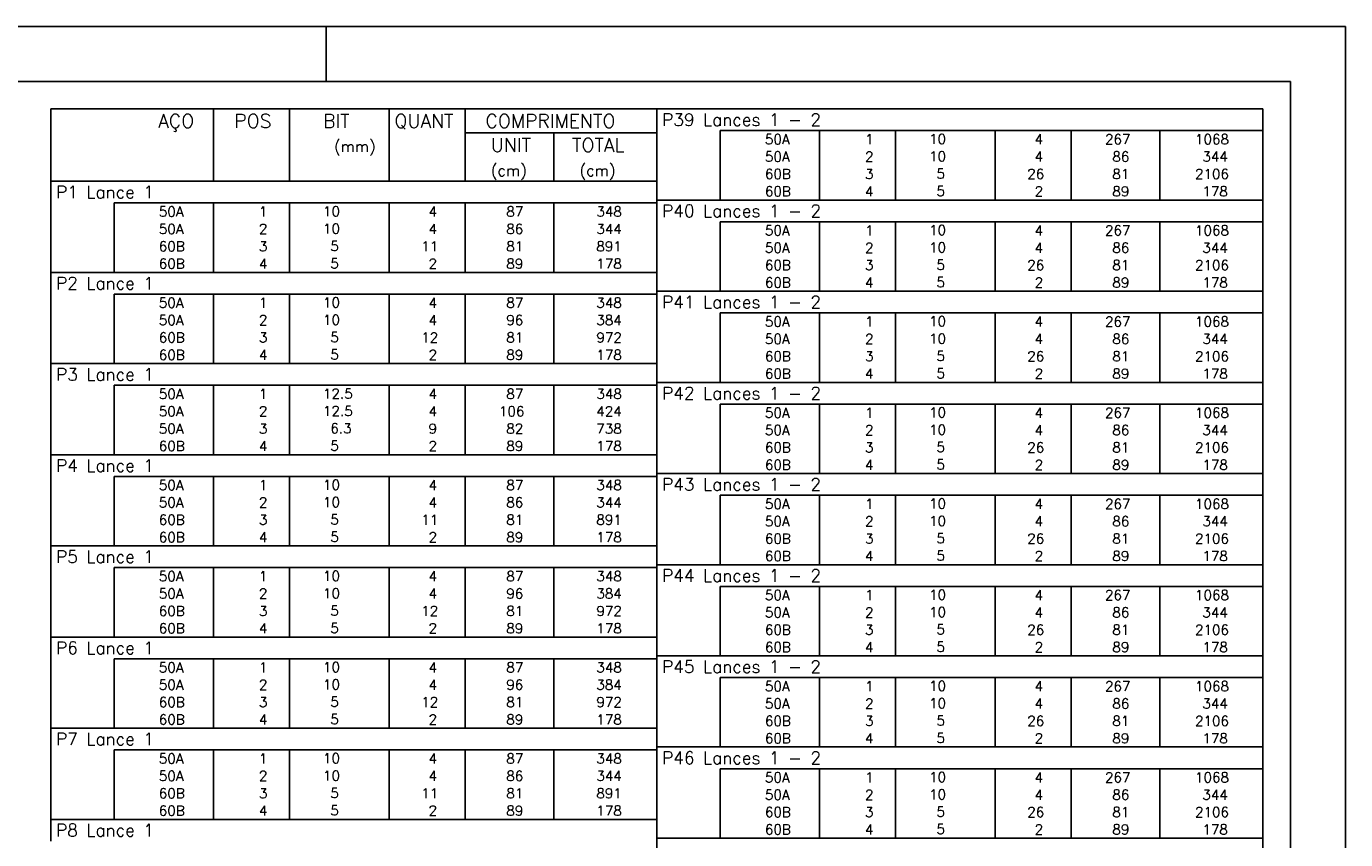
# Model space of a CAD drawing. Extents: x 0 to 119, y 0 to 84.
# Tile 20 of 20: x 95 to 119, y 69 to 84. Entities that reach past the tile are written whole.
import ezdxf

# ---------------------------------------------------------------- set-up
doc = ezdxf.new("R2010")
doc.units = 0
for name, color, linetype in [('1', 1, 'CONTINUOUS'), ('2', 2, 'CONTINUOUS'), ('8', 8, 'CONTINUOUS')]:
    doc.layers.add(name, color=color, linetype=linetype)
doc.styles.get("Standard").update_dxf_attribs({"font": 'ROMANS.SHX'})

msp = doc.modelspace()

# ---------------------------------------------------------------- linework, layer by layer
at = {"layer": '1', "linetype": 'CONTINUOUS'}
for p, q in [((0, 84.099998), (118.900002, 84.099998)), ((100.400002, 83.099998), (100.400002, 84.099998)), ((118.900002, 0), (118.900002, 84.099998))]:
    msp.add_line(p, q, dxfattribs=at)
at = {"layer": '2', "linetype": 'CONTINUOUS'}
for p, q in [((95.4, 82.603761), (95.4, 81.291261)), ((95.4, 82.603761), (106.4, 82.603761)), ((98.35, 81.291261), (98.35, 82.603761)), ((99.73, 81.291261), (99.73, 82.603761)), ((101.54, 81.291261), (101.54, 82.603761)), ((102.92, 81.291261), (102.92, 82.603761)), ((106.4, 82.603761), (106.4, 81.291261)), ((106.4, 82.210011), (106.4, 82.603761)), ((106.4, 82.603761), (117.4, 82.603761)), ((117.4, 82.210011), (117.4, 82.603761)), ((102.92, 82.166261), (106.4, 82.166261)), ((104.53, 81.291261), (104.53, 82.166261)), ((106.4, 81.895011), (106.4, 82.210011)), ((117.4, 82.210011), (107.55, 82.210011)), ((107.55, 82.210011), (107.55, 81.895011)), ((109.35, 82.210011), (109.35, 81.895011)), ((110.73, 82.210011), (110.73, 81.895011)), ((112.54, 82.210011), (112.54, 81.895011)), ((113.92, 82.210011), (113.92, 81.895011)), ((115.53, 82.210011), (115.53, 81.895011)), ((117.4, 81.895011), (117.4, 82.210011)), ((106.4, 81.580011), (106.4, 81.895011)), ((107.55, 81.895011), (107.55, 81.580011)), ((109.35, 81.895011), (109.35, 81.580011)), ((110.73, 81.895011), (110.73, 81.580011)), ((112.54, 81.895011), (112.54, 81.580011)), ((113.92, 81.895011), (113.92, 81.580011)), ((115.53, 81.895011), (115.53, 81.580011)), ((117.4, 81.580011), (117.4, 81.895011)), ((106.4, 81.265012), (106.4, 81.580011)), ((107.55, 81.580011), (107.55, 81.265012)), ((109.35, 81.580011), (109.35, 81.265012)), ((110.73, 81.580011), (110.73, 81.265012)), ((112.54, 81.580011), (112.54, 81.265012)), ((113.92, 81.580011), (113.92, 81.265012)), ((115.53, 81.580011), (115.53, 81.265012)), ((117.4, 81.265012), (117.4, 81.580011)), ((95.4, 81.291261), (106.4, 81.291261)), ((95.4, 80.897511), (95.4, 81.291261)), ((95.4, 81.291261), (106.4, 81.291261)), ((106.4, 80.897511), (106.4, 81.291261)), ((106.4, 80.950012), (106.4, 81.265012)), ((107.55, 81.265012), (107.55, 80.950012)), ((109.35, 81.265012), (109.35, 80.950012)), ((110.73, 81.265012), (110.73, 80.950012)), ((112.54, 81.265012), (112.54, 80.950012)), ((113.92, 81.265012), (113.92, 80.950012)), ((115.53, 81.265012), (115.53, 80.950012)), ((117.4, 80.950012), (117.4, 81.265012)), ((106.4, 80.556262), (106.4, 80.950012)), ((106.4, 80.950012), (117.4, 80.950012)), ((117.4, 80.556262), (117.4, 80.950012)), ((95.4, 80.582511), (95.4, 80.897511)), ((106.4, 80.897511), (96.55, 80.897511)), ((96.55, 80.897511), (96.55, 80.582511)), ((98.35, 80.897511), (98.35, 80.582511)), ((99.73, 80.897511), (99.73, 80.582511)), ((101.54, 80.897511), (101.54, 80.582511)), ((102.92, 80.897511), (102.92, 80.582511)), ((104.53, 80.897511), (104.53, 80.582511)), ((106.4, 80.582511), (106.4, 80.897511)), ((95.4, 80.267511), (95.4, 80.582511)), ((96.55, 80.582511), (96.55, 80.267511)), ((98.35, 80.582511), (98.35, 80.267511)), ((99.73, 80.582511), (99.73, 80.267511)), ((101.54, 80.582511), (101.54, 80.267511)), ((102.92, 80.582511), (102.92, 80.267511)), ((104.53, 80.582511), (104.53, 80.267511)), ((106.4, 80.267511), (106.4, 80.582511)), ((106.4, 80.241262), (106.4, 80.556262)), ((117.4, 80.556262), (107.55, 80.556262)), ((107.55, 80.556262), (107.55, 80.241262)), ((109.35, 80.556262), (109.35, 80.241262)), ((110.73, 80.556262), (110.73, 80.241262)), ((112.54, 80.556262), (112.54, 80.241262)), ((113.92, 80.556262), (113.92, 80.241262)), ((115.53, 80.556262), (115.53, 80.241262)), ((117.4, 80.241262), (117.4, 80.556262)), ((95.4, 79.952512), (95.4, 80.267511)), ((96.55, 80.267511), (96.55, 79.952512)), ((98.35, 80.267511), (98.35, 79.952512)), ((99.73, 80.267511), (99.73, 79.952512)), ((101.54, 80.267511), (101.54, 79.952512)), ((102.92, 80.267511), (102.92, 79.952512)), ((104.53, 80.267511), (104.53, 79.952512)), ((106.4, 79.952512), (106.4, 80.267511)), ((106.4, 79.926262), (106.4, 80.241262)), ((107.55, 80.241262), (107.55, 79.926262)), ((109.35, 80.241262), (109.35, 79.926262)), ((110.73, 80.241262), (110.73, 79.926262)), ((112.54, 80.241262), (112.54, 79.926262)), ((113.92, 80.241262), (113.92, 79.926262)), ((115.53, 80.241262), (115.53, 79.926262)), ((117.4, 79.926262), (117.4, 80.241262)), ((95.4, 79.637512), (95.4, 79.952512)), ((96.55, 79.952512), (96.55, 79.637512)), ((98.35, 79.952512), (98.35, 79.637512)), ((99.73, 79.952512), (99.73, 79.637512)), ((101.54, 79.952512), (101.54, 79.637512)), ((102.92, 79.952512), (102.92, 79.637512)), ((104.53, 79.952512), (104.53, 79.637512)), ((106.4, 79.637512), (106.4, 79.952512)), ((106.4, 79.611262), (106.4, 79.926262)), ((107.55, 79.926262), (107.55, 79.611262)), ((109.35, 79.926262), (109.35, 79.611262)), ((110.73, 79.926262), (110.73, 79.611262)), ((112.54, 79.926262), (112.54, 79.611262)), ((113.92, 79.926262), (113.92, 79.611262)), ((115.53, 79.926262), (115.53, 79.611262)), ((117.4, 79.611262), (117.4, 79.926262)), ((95.4, 79.243762), (95.4, 79.637512)), ((95.4, 79.637512), (106.4, 79.637512)), ((106.4, 79.243762), (106.4, 79.637512)), ((106.4, 79.296262), (106.4, 79.611262)), ((107.55, 79.611262), (107.55, 79.296262)), ((109.35, 79.611262), (109.35, 79.296262)), ((110.73, 79.611262), (110.73, 79.296262)), ((112.54, 79.611262), (112.54, 79.296262)), ((113.92, 79.611262), (113.92, 79.296262)), ((115.53, 79.611262), (115.53, 79.296262)), ((117.4, 79.296262), (117.4, 79.611262)), ((106.4, 78.902512), (106.4, 79.296262)), ((106.4, 79.296262), (117.4, 79.296262)), ((117.4, 78.902512), (117.4, 79.296262)), ((95.4, 78.928762), (95.4, 79.243762)), ((106.4, 79.243762), (96.55, 79.243762)), ((96.55, 79.243762), (96.55, 78.928762)), ((98.35, 79.243762), (98.35, 78.928762)), ((99.73, 79.243762), (99.73, 78.928762)), ((101.54, 79.243762), (101.54, 78.928762)), ((102.92, 79.243762), (102.92, 78.928762)), ((104.53, 79.243762), (104.53, 78.928762)), ((106.4, 78.928762), (106.4, 79.243762)), ((95.4, 78.613762), (95.4, 78.928762)), ((96.55, 78.928762), (96.55, 78.613762)), ((98.35, 78.928762), (98.35, 78.613762)), ((99.73, 78.928762), (99.73, 78.613762)), ((101.54, 78.928762), (101.54, 78.613762)), ((102.92, 78.928762), (102.92, 78.613762)), ((104.53, 78.928762), (104.53, 78.613762)), ((106.4, 78.613762), (106.4, 78.928762)), ((106.4, 78.587512), (106.4, 78.902512)), ((117.4, 78.902512), (107.55, 78.902512)), ((107.55, 78.902512), (107.55, 78.587512)), ((109.35, 78.902512), (109.35, 78.587512)), ((110.73, 78.902512), (110.73, 78.587512)), ((112.54, 78.902512), (112.54, 78.587512)), ((113.92, 78.902512), (113.92, 78.587512)), ((115.53, 78.902512), (115.53, 78.587512)), ((117.4, 78.587512), (117.4, 78.902512)), ((95.4, 78.298762), (95.4, 78.613762)), ((96.55, 78.613762), (96.55, 78.298762)), ((98.35, 78.613762), (98.35, 78.298762)), ((99.73, 78.613762), (99.73, 78.298762)), ((101.54, 78.613762), (101.54, 78.298762)), ((102.92, 78.613762), (102.92, 78.298762)), ((104.53, 78.613762), (104.53, 78.298762)), ((106.4, 78.298762), (106.4, 78.613762)), ((106.4, 78.272512), (106.4, 78.587512)), ((107.55, 78.587512), (107.55, 78.272512)), ((109.35, 78.587512), (109.35, 78.272512)), ((110.73, 78.587512), (110.73, 78.272512)), ((112.54, 78.587512), (112.54, 78.272512)), ((113.92, 78.587512), (113.92, 78.272512)), ((115.53, 78.587512), (115.53, 78.272512)), ((117.4, 78.272512), (117.4, 78.587512)), ((95.4, 77.983762), (95.4, 78.298762)), ((96.55, 78.298762), (96.55, 77.983762)), ((98.35, 78.298762), (98.35, 77.983762)), ((99.73, 78.298762), (99.73, 77.983762)), ((101.54, 78.298762), (101.54, 77.983762)), ((102.92, 78.298762), (102.92, 77.983762)), ((104.53, 78.298762), (104.53, 77.983762)), ((106.4, 77.983762), (106.4, 78.298762)), ((106.4, 77.957512), (106.4, 78.272512)), ((107.55, 78.272512), (107.55, 77.957512)), ((109.35, 78.272512), (109.35, 77.957512)), ((110.73, 78.272512), (110.73, 77.957512)), ((112.54, 78.272512), (112.54, 77.957512)), ((113.92, 78.272512), (113.92, 77.957512)), ((115.53, 78.272512), (115.53, 77.957512)), ((117.4, 77.957512), (117.4, 78.272512)), ((95.4, 77.590012), (95.4, 77.983762)), ((95.4, 77.983762), (106.4, 77.983762)), ((106.4, 77.590012), (106.4, 77.983762)), ((106.4, 77.642512), (106.4, 77.957512)), ((107.55, 77.957512), (107.55, 77.642512)), ((109.35, 77.957512), (109.35, 77.642512)), ((110.73, 77.957512), (110.73, 77.642512)), ((112.54, 77.957512), (112.54, 77.642512)), ((113.92, 77.957512), (113.92, 77.642512)), ((115.53, 77.957512), (115.53, 77.642512)), ((117.4, 77.642512), (117.4, 77.957512)), ((95.4, 77.275012), (95.4, 77.590012)), ((106.4, 77.590012), (96.55, 77.590012)), ((96.55, 77.590012), (96.55, 77.275012)), ((98.35, 77.590012), (98.35, 77.275012)), ((99.73, 77.590012), (99.73, 77.275012)), ((101.54, 77.590012), (101.54, 77.275012)), ((102.92, 77.590012), (102.92, 77.275012)), ((104.53, 77.590012), (104.53, 77.275012)), ((106.4, 77.248762), (106.4, 77.642512)), ((106.4, 77.642512), (117.4, 77.642512)), ((106.4, 77.275012), (106.4, 77.590012)), ((117.4, 77.248762), (117.4, 77.642512)), ((95.4, 76.960012), (95.4, 77.275012)), ((96.55, 77.275012), (96.55, 76.960012)), ((98.35, 77.275012), (98.35, 76.960012)), ((99.73, 77.275012), (99.73, 76.960012)), ((101.54, 77.275012), (101.54, 76.960012)), ((102.92, 77.275012), (102.92, 76.960012)), ((104.53, 77.275012), (104.53, 76.960012)), ((106.4, 76.960012), (106.4, 77.275012)), ((106.4, 76.933763), (106.4, 77.248762)), ((117.4, 77.248762), (107.55, 77.248762)), ((107.55, 77.248762), (107.55, 76.933763)), ((109.35, 77.248762), (109.35, 76.933763)), ((110.73, 77.248762), (110.73, 76.933763)), ((112.54, 77.248762), (112.54, 76.933763)), ((113.92, 77.248762), (113.92, 76.933763)), ((115.53, 77.248762), (115.53, 76.933763)), ((117.4, 76.933763), (117.4, 77.248762)), ((95.4, 76.645012), (95.4, 76.960012)), ((96.55, 76.960012), (96.55, 76.645012)), ((98.35, 76.960012), (98.35, 76.645012)), ((99.73, 76.960012), (99.73, 76.645012)), ((101.54, 76.960012), (101.54, 76.645012)), ((102.92, 76.960012), (102.92, 76.645012)), ((104.53, 76.960012), (104.53, 76.645012)), ((106.4, 76.645012), (106.4, 76.960012)), ((106.4, 76.618763), (106.4, 76.933763)), ((107.55, 76.933763), (107.55, 76.618763)), ((109.35, 76.933763), (109.35, 76.618763)), ((110.73, 76.933763), (110.73, 76.618763)), ((112.54, 76.933763), (112.54, 76.618763)), ((113.92, 76.933763), (113.92, 76.618763)), ((115.53, 76.933763), (115.53, 76.618763)), ((117.4, 76.618763), (117.4, 76.933763)), ((95.4, 76.330012), (95.4, 76.645012)), ((96.55, 76.645012), (96.55, 76.330012)), ((98.35, 76.645012), (98.35, 76.330012)), ((99.73, 76.645012), (99.73, 76.330012)), ((101.54, 76.645012), (101.54, 76.330012)), ((102.92, 76.645012), (102.92, 76.330012)), ((104.53, 76.645012), (104.53, 76.330012)), ((106.4, 76.330012), (106.4, 76.645012)), ((106.4, 76.303763), (106.4, 76.618763)), ((107.55, 76.618763), (107.55, 76.303763)), ((109.35, 76.618763), (109.35, 76.303763)), ((110.73, 76.618763), (110.73, 76.303763)), ((112.54, 76.618763), (112.54, 76.303763)), ((113.92, 76.618763), (113.92, 76.303763)), ((115.53, 76.618763), (115.53, 76.303763)), ((117.4, 76.303763), (117.4, 76.618763)), ((95.4, 75.936262), (95.4, 76.330012)), ((95.4, 76.330012), (106.4, 76.330012)), ((106.4, 75.936262), (106.4, 76.330012)), ((106.4, 75.988763), (106.4, 76.303763)), ((107.55, 76.303763), (107.55, 75.988763)), ((109.35, 76.303763), (109.35, 75.988763)), ((110.73, 76.303763), (110.73, 75.988763)), ((112.54, 76.303763), (112.54, 75.988763)), ((113.92, 76.303763), (113.92, 75.988763)), ((115.53, 76.303763), (115.53, 75.988763)), ((117.4, 75.988763), (117.4, 76.303763)), ((95.4, 75.621263), (95.4, 75.936262)), ((106.4, 75.936262), (96.55, 75.936262)), ((96.55, 75.936262), (96.55, 75.621263)), ((98.35, 75.936262), (98.35, 75.621263)), ((99.73, 75.936262), (99.73, 75.621263)), ((101.54, 75.936262), (101.54, 75.621263)), ((102.92, 75.936262), (102.92, 75.621263)), ((104.53, 75.936262), (104.53, 75.621263)), ((106.4, 75.595013), (106.4, 75.988763)), ((106.4, 75.988763), (117.4, 75.988763)), ((106.4, 75.621263), (106.4, 75.936262)), ((117.4, 75.595013), (117.4, 75.988763)), ((95.4, 75.306263), (95.4, 75.621263)), ((96.55, 75.621263), (96.55, 75.306263)), ((98.35, 75.621263), (98.35, 75.306263)), ((99.73, 75.621263), (99.73, 75.306263)), ((101.54, 75.621263), (101.54, 75.306263)), ((102.92, 75.621263), (102.92, 75.306263)), ((104.53, 75.621263), (104.53, 75.306263)), ((106.4, 75.306263), (106.4, 75.621263)), ((106.4, 75.280013), (106.4, 75.595013)), ((117.4, 75.595013), (107.55, 75.595013)), ((107.55, 75.595013), (107.55, 75.280013)), ((109.35, 75.595013), (109.35, 75.280013)), ((110.73, 75.595013), (110.73, 75.280013)), ((112.54, 75.595013), (112.54, 75.280013)), ((113.92, 75.595013), (113.92, 75.280013)), ((115.53, 75.595013), (115.53, 75.280013)), ((117.4, 75.280013), (117.4, 75.595013)), ((95.4, 74.991263), (95.4, 75.306263)), ((96.55, 75.306263), (96.55, 74.991263)), ((98.35, 75.306263), (98.35, 74.991263)), ((99.73, 75.306263), (99.73, 74.991263)), ((101.54, 75.306263), (101.54, 74.991263)), ((102.92, 75.306263), (102.92, 74.991263)), ((104.53, 75.306263), (104.53, 74.991263)), ((106.4, 74.991263), (106.4, 75.306263)), ((106.4, 74.965013), (106.4, 75.280013)), ((107.55, 75.280013), (107.55, 74.965013)), ((109.35, 75.280013), (109.35, 74.965013)), ((110.73, 75.280013), (110.73, 74.965013)), ((112.54, 75.280013), (112.54, 74.965013)), ((113.92, 75.280013), (113.92, 74.965013)), ((115.53, 75.280013), (115.53, 74.965013)), ((117.4, 74.965013), (117.4, 75.280013)), ((95.4, 74.676263), (95.4, 74.991263)), ((96.55, 74.991263), (96.55, 74.676263)), ((98.35, 74.991263), (98.35, 74.676263)), ((99.73, 74.991263), (99.73, 74.676263)), ((101.54, 74.991263), (101.54, 74.676263)), ((102.92, 74.991263), (102.92, 74.676263)), ((104.53, 74.991263), (104.53, 74.676263)), ((106.4, 74.676263), (106.4, 74.991263)), ((106.4, 74.650013), (106.4, 74.965013)), ((107.55, 74.965013), (107.55, 74.650013)), ((109.35, 74.965013), (109.35, 74.650013)), ((110.73, 74.965013), (110.73, 74.650013)), ((112.54, 74.965013), (112.54, 74.650013)), ((113.92, 74.965013), (113.92, 74.650013)), ((115.53, 74.965013), (115.53, 74.650013)), ((117.4, 74.650013), (117.4, 74.965013)), ((95.4, 74.282513), (95.4, 74.676263)), ((95.4, 74.676263), (106.4, 74.676263)), ((106.4, 74.282513), (106.4, 74.676263)), ((106.4, 74.335013), (106.4, 74.650013)), ((107.55, 74.650013), (107.55, 74.335013)), ((109.35, 74.650013), (109.35, 74.335013)), ((110.73, 74.650013), (110.73, 74.335013)), ((112.54, 74.650013), (112.54, 74.335013)), ((113.92, 74.650013), (113.92, 74.335013)), ((115.53, 74.650013), (115.53, 74.335013)), ((117.4, 74.335013), (117.4, 74.650013)), ((95.4, 73.967513), (95.4, 74.282513)), ((106.4, 74.282513), (96.55, 74.282513)), ((96.55, 74.282513), (96.55, 73.967513)), ((98.35, 74.282513), (98.35, 73.967513)), ((99.73, 74.282513), (99.73, 73.967513)), ((101.54, 74.282513), (101.54, 73.967513)), ((102.92, 74.282513), (102.92, 73.967513)), ((104.53, 74.282513), (104.53, 73.967513)), ((106.4, 73.941263), (106.4, 74.335013)), ((106.4, 74.335013), (117.4, 74.335013)), ((106.4, 73.967513), (106.4, 74.282513)), ((117.4, 73.941263), (117.4, 74.335013)), ((95.4, 73.652513), (95.4, 73.967513)), ((96.55, 73.967513), (96.55, 73.652513)), ((98.35, 73.967513), (98.35, 73.652513)), ((99.73, 73.967513), (99.73, 73.652513)), ((101.54, 73.967513), (101.54, 73.652513)), ((102.92, 73.967513), (102.92, 73.652513)), ((104.53, 73.967513), (104.53, 73.652513)), ((106.4, 73.652513), (106.4, 73.967513)), ((106.4, 73.626263), (106.4, 73.941263)), ((117.4, 73.941263), (107.55, 73.941263)), ((107.55, 73.941263), (107.55, 73.626263)), ((109.35, 73.941263), (109.35, 73.626263)), ((110.73, 73.941263), (110.73, 73.626263)), ((112.54, 73.941263), (112.54, 73.626263)), ((113.92, 73.941263), (113.92, 73.626263)), ((115.53, 73.941263), (115.53, 73.626263)), ((117.4, 73.626263), (117.4, 73.941263)), ((95.4, 73.337513), (95.4, 73.652513)), ((96.55, 73.652513), (96.55, 73.337513)), ((98.35, 73.652513), (98.35, 73.337513)), ((99.73, 73.652513), (99.73, 73.337513)), ((101.54, 73.652513), (101.54, 73.337513)), ((102.92, 73.652513), (102.92, 73.337513)), ((104.53, 73.652513), (104.53, 73.337513)), ((106.4, 73.337513), (106.4, 73.652513)), ((106.4, 73.311263), (106.4, 73.626263)), ((107.55, 73.626263), (107.55, 73.311263)), ((109.35, 73.626263), (109.35, 73.311263)), ((110.73, 73.626263), (110.73, 73.311263)), ((112.54, 73.626263), (112.54, 73.311263)), ((113.92, 73.626263), (113.92, 73.311263)), ((115.53, 73.626263), (115.53, 73.311263)), ((117.4, 73.311263), (117.4, 73.626263)), ((95.4, 73.022513), (95.4, 73.337513)), ((96.55, 73.337513), (96.55, 73.022513)), ((98.35, 73.337513), (98.35, 73.022513)), ((99.73, 73.337513), (99.73, 73.022513)), ((101.54, 73.337513), (101.54, 73.022513)), ((102.92, 73.337513), (102.92, 73.022513)), ((104.53, 73.337513), (104.53, 73.022513)), ((106.4, 73.022513), (106.4, 73.337513)), ((106.4, 72.996263), (106.4, 73.311263)), ((107.55, 73.311263), (107.55, 72.996263)), ((109.35, 73.311263), (109.35, 72.996263)), ((110.73, 73.311263), (110.73, 72.996263)), ((112.54, 73.311263), (112.54, 72.996263)), ((113.92, 73.311263), (113.92, 72.996263)), ((115.53, 73.311263), (115.53, 72.996263)), ((117.4, 72.996263), (117.4, 73.311263)), ((95.4, 72.628763), (95.4, 73.022513)), ((95.4, 73.022513), (106.4, 73.022513)), ((106.4, 72.628763), (106.4, 73.022513)), ((106.4, 72.681264), (106.4, 72.996263)), ((107.55, 72.996263), (107.55, 72.681264)), ((109.35, 72.996263), (109.35, 72.681264)), ((110.73, 72.996263), (110.73, 72.681264)), ((112.54, 72.996263), (112.54, 72.681264)), ((113.92, 72.996263), (113.92, 72.681264)), ((115.53, 72.996263), (115.53, 72.681264)), ((117.4, 72.681264), (117.4, 72.996263)), ((95.4, 72.313763), (95.4, 72.628763)), ((106.4, 72.628763), (96.55, 72.628763)), ((96.55, 72.628763), (96.55, 72.313763)), ((98.35, 72.628763), (98.35, 72.313763)), ((99.73, 72.628763), (99.73, 72.313763)), ((101.54, 72.628763), (101.54, 72.313763)), ((102.92, 72.628763), (102.92, 72.313763)), ((104.53, 72.628763), (104.53, 72.313763)), ((106.4, 72.287514), (106.4, 72.681264)), ((106.4, 72.681264), (117.4, 72.681264)), ((106.4, 72.313763), (106.4, 72.628763)), ((117.4, 72.287514), (117.4, 72.681264)), ((95.4, 71.998763), (95.4, 72.313763)), ((96.55, 72.313763), (96.55, 71.998763)), ((98.35, 72.313763), (98.35, 71.998763)), ((99.73, 72.313763), (99.73, 71.998763)), ((101.54, 72.313763), (101.54, 71.998763)), ((102.92, 72.313763), (102.92, 71.998763)), ((104.53, 72.313763), (104.53, 71.998763)), ((106.4, 71.998763), (106.4, 72.313763)), ((106.4, 71.972514), (106.4, 72.287514)), ((117.4, 72.287514), (107.55, 72.287514)), ((107.55, 72.287514), (107.55, 71.972514)), ((109.35, 72.287514), (109.35, 71.972514)), ((110.73, 72.287514), (110.73, 71.972514)), ((112.54, 72.287514), (112.54, 71.972514)), ((113.92, 72.287514), (113.92, 71.972514)), ((115.53, 72.287514), (115.53, 71.972514)), ((117.4, 71.972514), (117.4, 72.287514)), ((95.4, 71.683763), (95.4, 71.998763)), ((96.55, 71.998763), (96.55, 71.683763)), ((98.35, 71.998763), (98.35, 71.683763)), ((99.73, 71.998763), (99.73, 71.683763)), ((101.54, 71.998763), (101.54, 71.683763)), ((102.92, 71.998763), (102.92, 71.683763)), ((104.53, 71.998763), (104.53, 71.683763)), ((106.4, 71.683763), (106.4, 71.998763)), ((106.4, 71.657514), (106.4, 71.972514)), ((107.55, 71.972514), (107.55, 71.657514)), ((109.35, 71.972514), (109.35, 71.657514)), ((110.73, 71.972514), (110.73, 71.657514)), ((112.54, 71.972514), (112.54, 71.657514)), ((113.92, 71.972514), (113.92, 71.657514)), ((115.53, 71.972514), (115.53, 71.657514)), ((117.4, 71.657514), (117.4, 71.972514)), ((95.4, 71.368764), (95.4, 71.683763)), ((96.55, 71.683763), (96.55, 71.368764)), ((98.35, 71.683763), (98.35, 71.368764)), ((99.73, 71.683763), (99.73, 71.368764)), ((101.54, 71.683763), (101.54, 71.368764)), ((102.92, 71.683763), (102.92, 71.368764)), ((104.53, 71.683763), (104.53, 71.368764)), ((106.4, 71.368764), (106.4, 71.683763)), ((106.4, 71.342514), (106.4, 71.657514)), ((107.55, 71.657514), (107.55, 71.342514)), ((109.35, 71.657514), (109.35, 71.342514)), ((110.73, 71.657514), (110.73, 71.342514)), ((112.54, 71.657514), (112.54, 71.342514)), ((113.92, 71.657514), (113.92, 71.342514)), ((115.53, 71.657514), (115.53, 71.342514)), ((117.4, 71.342514), (117.4, 71.657514)), ((95.4, 70.975014), (95.4, 71.368764)), ((95.4, 71.368764), (106.4, 71.368764)), ((106.4, 70.975014), (106.4, 71.368764)), ((106.4, 71.027514), (106.4, 71.342514)), ((107.55, 71.342514), (107.55, 71.027514)), ((109.35, 71.342514), (109.35, 71.027514)), ((110.73, 71.342514), (110.73, 71.027514)), ((112.54, 71.342514), (112.54, 71.027514)), ((113.92, 71.342514), (113.92, 71.027514)), ((115.53, 71.342514), (115.53, 71.027514)), ((117.4, 71.027514), (117.4, 71.342514)), ((95.4, 70.660014), (95.4, 70.975014)), ((106.4, 70.975014), (96.55, 70.975014)), ((96.55, 70.975014), (96.55, 70.660014)), ((98.35, 70.975014), (98.35, 70.660014)), ((99.73, 70.975014), (99.73, 70.660014)), ((101.54, 70.975014), (101.54, 70.660014)), ((102.92, 70.975014), (102.92, 70.660014)), ((104.53, 70.975014), (104.53, 70.660014)), ((106.4, 70.633764), (106.4, 71.027514)), ((106.4, 71.027514), (117.4, 71.027514)), ((106.4, 70.660014), (106.4, 70.975014)), ((117.4, 70.633764), (117.4, 71.027514)), ((95.4, 70.345014), (95.4, 70.660014)), ((96.55, 70.660014), (96.55, 70.345014)), ((98.35, 70.660014), (98.35, 70.345014)), ((99.73, 70.660014), (99.73, 70.345014)), ((101.54, 70.660014), (101.54, 70.345014)), ((102.92, 70.660014), (102.92, 70.345014)), ((104.53, 70.660014), (104.53, 70.345014)), ((106.4, 70.345014), (106.4, 70.660014)), ((106.4, 70.318764), (106.4, 70.633764)), ((117.4, 70.633764), (107.55, 70.633764)), ((107.55, 70.633764), (107.55, 70.318764)), ((109.35, 70.633764), (109.35, 70.318764)), ((110.73, 70.633764), (110.73, 70.318764)), ((112.54, 70.633764), (112.54, 70.318764)), ((113.92, 70.633764), (113.92, 70.318764)), ((115.53, 70.633764), (115.53, 70.318764)), ((117.4, 70.318764), (117.4, 70.633764)), ((95.4, 70.030014), (95.4, 70.345014)), ((96.55, 70.345014), (96.55, 70.030014)), ((98.35, 70.345014), (98.35, 70.030014)), ((99.73, 70.345014), (99.73, 70.030014)), ((101.54, 70.345014), (101.54, 70.030014)), ((102.92, 70.345014), (102.92, 70.030014)), ((104.53, 70.345014), (104.53, 70.030014)), ((106.4, 70.030014), (106.4, 70.345014)), ((106.4, 70.003764), (106.4, 70.318764)), ((107.55, 70.318764), (107.55, 70.003764)), ((109.35, 70.318764), (109.35, 70.003764)), ((110.73, 70.318764), (110.73, 70.003764)), ((112.54, 70.318764), (112.54, 70.003764)), ((113.92, 70.318764), (113.92, 70.003764)), ((115.53, 70.318764), (115.53, 70.003764)), ((117.4, 70.003764), (117.4, 70.318764)), ((95.4, 69.715014), (95.4, 70.030014)), ((96.55, 70.030014), (96.55, 69.715014)), ((98.35, 70.030014), (98.35, 69.715014)), ((99.73, 70.030014), (99.73, 69.715014)), ((101.54, 70.030014), (101.54, 69.715014)), ((102.92, 70.030014), (102.92, 69.715014)), ((104.53, 70.030014), (104.53, 69.715014)), ((106.4, 69.715014), (106.4, 70.030014)), ((106.4, 69.688764), (106.4, 70.003764)), ((107.55, 70.003764), (107.55, 69.688764)), ((109.35, 70.003764), (109.35, 69.688764)), ((110.73, 70.003764), (110.73, 69.688764)), ((112.54, 70.003764), (112.54, 69.688764)), ((113.92, 70.003764), (113.92, 69.688764)), ((115.53, 70.003764), (115.53, 69.688764)), ((117.4, 69.688764), (117.4, 70.003764)), ((95.4, 69.321264), (95.4, 69.715014)), ((95.4, 69.715014), (106.4, 69.715014)), ((106.4, 69.321264), (106.4, 69.715014)), ((106.4, 69.373764), (106.4, 69.688764)), ((107.55, 69.688764), (107.55, 69.373764)), ((109.35, 69.688764), (109.35, 69.373764)), ((110.73, 69.688764), (110.73, 69.373764)), ((112.54, 69.688764), (112.54, 69.373764)), ((113.92, 69.688764), (113.92, 69.373764)), ((115.53, 69.688764), (115.53, 69.373764)), ((117.4, 69.373764), (117.4, 69.688764)), ((106.4, 68.980014), (106.4, 69.373764)), ((106.4, 69.373764), (117.4, 69.373764)), ((117.4, 68.980014), (117.4, 69.373764))]:
    msp.add_line(p, q, dxfattribs=at)
at = {"layer": '8', "linetype": 'CONTINUOUS'}
for p in [(2.5, 83.099998), (117.900002, 1)]:
    msp.add_line(p, (117.900002, 83.099998), dxfattribs=at)

# ---------------------------------------------------------------- texts
at = {"layer": '2', "linetype": 'CONTINUOUS'}
for s, height, p in [('AÇO', 0.25, (97.34958, 82.260011)), ('POS', 0.25, (98.73, 82.260011)), ('BIT', 0.25, (100.34, 82.260011)), ('QUANT', 0.25, (101.636489, 82.260011)), ('COMPRIMENTO', 0.25, (103.289469, 82.260011)), ('P39 Lances 1 - 2', 0.225, (106.495798, 82.294386)), ('     50A', 0.18, (107.689661, 81.962511)), ('  1', 0.18, (109.93, 81.962511)), ('   10  ', 0.18, (110.936543, 81.967951)), ('    4', 0.18, (112.72, 81.962511)), ('   267', 0.18, (114.13, 81.962511)), ('   1068', 0.18, (115.763622, 81.962511)), ('(mm)', 0.2, (100.54, 81.822511)), ('UNIT', 0.25, (103.386854, 81.822511)), ('TOTAL', 0.25, (104.859307, 81.822511)), ('     50A', 0.18, (107.689661, 81.647511)), ('  2', 0.18, (109.93, 81.647511)), ('   10  ', 0.18, (110.936543, 81.652951)), ('    4', 0.18, (112.72, 81.647511)), ('    86', 0.18, (114.13, 81.647511)), ('    344', 0.18, (115.763622, 81.647511)), ('(cm)', 0.2, (103.386854, 81.385011)), ('(cm)', 0.2, (104.996854, 81.385011)), ('     60B', 0.18, (107.689661, 81.332511)), ('  3', 0.18, (109.93, 81.332511)), ('    5  ', 0.18, (110.936543, 81.337951)), ('   26', 0.18, (112.72, 81.332511)), ('    81', 0.18, (114.13, 81.332511)), ('   2106', 0.18, (115.763622, 81.332511)), ('P1 Lance 1', 0.225, (95.495798, 80.981886)), ('     60B', 0.18, (107.689661, 81.017511)), ('  4', 0.18, (109.93, 81.017511)), ('    5  ', 0.18, (110.936543, 81.022951)), ('    2', 0.18, (112.72, 81.017511)), ('    89', 0.18, (114.13, 81.017511)), ('    178', 0.18, (115.763622, 81.017511)), ('     50A', 0.18, (96.689661, 80.650011)), ('  1', 0.18, (98.93, 80.650011)), ('   10  ', 0.18, (99.936543, 80.655451)), ('    4', 0.18, (101.72, 80.650011)), ('    87', 0.18, (103.13, 80.650011)), ('    348', 0.18, (104.763622, 80.650011)), ('P40 Lances 1 - 2', 0.225, (106.495798, 80.640637)), ('     50A', 0.18, (96.689661, 80.335011)), ('  2', 0.18, (98.93, 80.335011)), ('   10  ', 0.18, (99.936543, 80.340451)), ('    4', 0.18, (101.72, 80.335011)), ('    86', 0.18, (103.13, 80.335011)), ('    344', 0.18, (104.763622, 80.335011)), ('     50A', 0.18, (107.689661, 80.308762)), ('  1', 0.18, (109.93, 80.308762)), ('   10  ', 0.18, (110.936543, 80.314201)), ('    4', 0.18, (112.72, 80.308762)), ('   267', 0.18, (114.13, 80.308762)), ('   1068', 0.18, (115.763622, 80.308762)), ('     60B', 0.18, (96.689661, 80.020011)), ('  3', 0.18, (98.93, 80.020011)), ('    5  ', 0.18, (99.936543, 80.025451)), ('   11', 0.18, (101.72, 80.020011)), ('    81', 0.18, (103.13, 80.020011)), ('    891', 0.18, (104.763622, 80.020011)), ('     50A', 0.18, (107.689661, 79.993762)), ('  2', 0.18, (109.93, 79.993762)), ('   10  ', 0.18, (110.936543, 79.999201)), ('    4', 0.18, (112.72, 79.993762)), ('    86', 0.18, (114.13, 79.993762)), ('    344', 0.18, (115.763622, 79.993762)), ('     60B', 0.18, (96.689661, 79.705011)), ('  4', 0.18, (98.93, 79.705011)), ('    5  ', 0.18, (99.936543, 79.710451)), ('    2', 0.18, (101.72, 79.705011)), ('    89', 0.18, (103.13, 79.705011)), ('    178', 0.18, (104.763622, 79.705011)), ('     60B', 0.18, (107.689661, 79.678762)), ('  3', 0.18, (109.93, 79.678762)), ('    5  ', 0.18, (110.936543, 79.684201)), ('   26', 0.18, (112.72, 79.678762)), ('    81', 0.18, (114.13, 79.678762)), ('   2106', 0.18, (115.763622, 79.678762)), ('P2 Lance 1', 0.225, (95.495798, 79.328137)), ('     60B', 0.18, (107.689661, 79.363762)), ('  4', 0.18, (109.93, 79.363762)), ('    5  ', 0.18, (110.936543, 79.369201)), ('    2', 0.18, (112.72, 79.363762)), ('    89', 0.18, (114.13, 79.363762)), ('    178', 0.18, (115.763622, 79.363762)), ('     50A', 0.18, (96.689661, 78.996262)), ('  1', 0.18, (98.93, 78.996262)), ('   10  ', 0.18, (99.936543, 79.001701)), ('    4', 0.18, (101.72, 78.996262)), ('    87', 0.18, (103.13, 78.996262)), ('    348', 0.18, (104.763622, 78.996262)), ('P41 Lances 1 - 2', 0.225, (106.495798, 78.986887)), ('     50A', 0.18, (96.689661, 78.681262)), ('  2', 0.18, (98.93, 78.681262)), ('   10  ', 0.18, (99.936543, 78.686701)), ('    4', 0.18, (101.72, 78.681262)), ('    96', 0.18, (103.13, 78.681262)), ('    384', 0.18, (104.763622, 78.681262)), ('     50A', 0.18, (107.689661, 78.655012)), ('  1', 0.18, (109.93, 78.655012)), ('   10  ', 0.18, (110.936543, 78.660451)), ('    4', 0.18, (112.72, 78.655012)), ('   267', 0.18, (114.13, 78.655012)), ('   1068', 0.18, (115.763622, 78.655012)), ('     60B', 0.18, (96.689661, 78.366262)), ('  3', 0.18, (98.93, 78.366262)), ('    5  ', 0.18, (99.936543, 78.371701)), ('   12', 0.18, (101.72, 78.366262)), ('    81', 0.18, (103.13, 78.366262)), ('    972', 0.18, (104.763622, 78.366262)), ('     50A', 0.18, (107.689661, 78.340012)), ('  2', 0.18, (109.93, 78.340012)), ('   10  ', 0.18, (110.936543, 78.345452)), ('    4', 0.18, (112.72, 78.340012)), ('    86', 0.18, (114.13, 78.340012)), ('    344', 0.18, (115.763622, 78.340012)), ('     60B', 0.18, (96.689661, 78.051262)), ('  4', 0.18, (98.93, 78.051262)), ('    5  ', 0.18, (99.936543, 78.056701)), ('    2', 0.18, (101.72, 78.051262)), ('    89', 0.18, (103.13, 78.051262)), ('    178', 0.18, (104.763622, 78.051262)), ('     60B', 0.18, (107.689661, 78.025012)), ('  3', 0.18, (109.93, 78.025012)), ('    5  ', 0.18, (110.936543, 78.030452)), ('   26', 0.18, (112.72, 78.025012)), ('    81', 0.18, (114.13, 78.025012)), ('   2106', 0.18, (115.763622, 78.025012)), ('P3 Lance 1', 0.225, (95.495798, 77.674387)), ('     60B', 0.18, (107.689661, 77.710012)), ('  4', 0.18, (109.93, 77.710012)), ('    5  ', 0.18, (110.936543, 77.715452)), ('    2', 0.18, (112.72, 77.710012)), ('    89', 0.18, (114.13, 77.710012)), ('    178', 0.18, (115.763622, 77.710012)), ('     50A', 0.18, (96.689661, 77.342512)), ('  1', 0.18, (98.93, 77.342512)), ('   12.5', 0.18, (99.936543, 77.347951)), ('    4', 0.18, (101.72, 77.342512)), ('    87', 0.18, (103.13, 77.342512)), ('    348', 0.18, (104.763622, 77.342512)), ('P42 Lances 1 - 2', 0.225, (106.495798, 77.333137)), ('     50A', 0.18, (96.689661, 77.027512)), ('  2', 0.18, (98.93, 77.027512)), ('   12.5', 0.18, (99.936543, 77.032952)), ('    4', 0.18, (101.72, 77.027512)), ('   106', 0.18, (103.13, 77.027512)), ('    424', 0.18, (104.763622, 77.027512)), ('     50A', 0.18, (107.689661, 77.001262)), ('  1', 0.18, (109.93, 77.001262)), ('   10  ', 0.18, (110.936543, 77.006702)), ('    4', 0.18, (112.72, 77.001262)), ('   267', 0.18, (114.13, 77.001262)), ('   1068', 0.18, (115.763622, 77.001262)), ('     50A', 0.18, (96.689661, 76.712512)), ('  3', 0.18, (98.93, 76.712512)), ('    6.3', 0.18, (99.936543, 76.717952)), ('    9', 0.18, (101.72, 76.712512)), ('    82', 0.18, (103.13, 76.712512)), ('    738', 0.18, (104.763622, 76.712512)), ('     50A', 0.18, (107.689661, 76.686262)), ('  2', 0.18, (109.93, 76.686262)), ('   10  ', 0.18, (110.936543, 76.691702)), ('    4', 0.18, (112.72, 76.686262)), ('    86', 0.18, (114.13, 76.686262)), ('    344', 0.18, (115.763622, 76.686262)), ('     60B', 0.18, (96.689661, 76.397512)), ('  4', 0.18, (98.93, 76.397512)), ('    5  ', 0.18, (99.936543, 76.402952)), ('    2', 0.18, (101.72, 76.397512)), ('    89', 0.18, (103.13, 76.397512)), ('    178', 0.18, (104.763622, 76.397512)), ('     60B', 0.18, (107.689661, 76.371263)), ('  3', 0.18, (109.93, 76.371263)), ('    5  ', 0.18, (110.936543, 76.376702)), ('   26', 0.18, (112.72, 76.371263)), ('    81', 0.18, (114.13, 76.371263)), ('   2106', 0.18, (115.763622, 76.371263)), ('P4 Lance 1', 0.225, (95.495798, 76.020637)), ('     60B', 0.18, (107.689661, 76.056263)), ('  4', 0.18, (109.93, 76.056263)), ('    5  ', 0.18, (110.936543, 76.061702)), ('    2', 0.18, (112.72, 76.056263)), ('    89', 0.18, (114.13, 76.056263)), ('    178', 0.18, (115.763622, 76.056263)), ('P43 Lances 1 - 2', 0.225, (106.495798, 75.679388)), ('     50A', 0.18, (96.689661, 75.688762)), ('  1', 0.18, (98.93, 75.688762)), ('   10  ', 0.18, (99.936543, 75.694202)), ('    4', 0.18, (101.72, 75.688762)), ('    87', 0.18, (103.13, 75.688762)), ('    348', 0.18, (104.763622, 75.688762)), ('     50A', 0.18, (96.689661, 75.373762)), ('  2', 0.18, (98.93, 75.373762)), ('   10  ', 0.18, (99.936543, 75.379202)), ('    4', 0.18, (101.72, 75.373762)), ('    86', 0.18, (103.13, 75.373762)), ('    344', 0.18, (104.763622, 75.373762)), ('     50A', 0.18, (107.689661, 75.347513)), ('  1', 0.18, (109.93, 75.347513)), ('   10  ', 0.18, (110.936543, 75.352952)), ('    4', 0.18, (112.72, 75.347513)), ('   267', 0.18, (114.13, 75.347513)), ('   1068', 0.18, (115.763622, 75.347513)), ('     60B', 0.18, (96.689661, 75.058763)), ('  3', 0.18, (98.93, 75.058763)), ('    5  ', 0.18, (99.936543, 75.064202)), ('   11', 0.18, (101.72, 75.058763)), ('    81', 0.18, (103.13, 75.058763)), ('    891', 0.18, (104.763622, 75.058763)), ('     50A', 0.18, (107.689661, 75.032513)), ('  2', 0.18, (109.93, 75.032513)), ('   10  ', 0.18, (110.936543, 75.037952)), ('    4', 0.18, (112.72, 75.032513)), ('    86', 0.18, (114.13, 75.032513)), ('    344', 0.18, (115.763622, 75.032513)), ('     60B', 0.18, (96.689661, 74.743763)), ('  4', 0.18, (98.93, 74.743763)), ('    5  ', 0.18, (99.936543, 74.749202)), ('    2', 0.18, (101.72, 74.743763)), ('    89', 0.18, (103.13, 74.743763)), ('    178', 0.18, (104.763622, 74.743763)), ('     60B', 0.18, (107.689661, 74.717513)), ('  3', 0.18, (109.93, 74.717513)), ('    5  ', 0.18, (110.936543, 74.722952)), ('   26', 0.18, (112.72, 74.717513)), ('    81', 0.18, (114.13, 74.717513)), ('   2106', 0.18, (115.763622, 74.717513)), ('P5 Lance 1', 0.225, (95.495798, 74.366888)), ('     60B', 0.18, (107.689661, 74.402513)), ('  4', 0.18, (109.93, 74.402513)), ('    5  ', 0.18, (110.936543, 74.407952)), ('    2', 0.18, (112.72, 74.402513)), ('    89', 0.18, (114.13, 74.402513)), ('    178', 0.18, (115.763622, 74.402513)), ('P44 Lances 1 - 2', 0.225, (106.495798, 74.025638)), ('     50A', 0.18, (96.689661, 74.035013)), ('  1', 0.18, (98.93, 74.035013)), ('   10  ', 0.18, (99.936543, 74.040452)), ('    4', 0.18, (101.72, 74.035013)), ('    87', 0.18, (103.13, 74.035013)), ('    348', 0.18, (104.763622, 74.035013)), ('     50A', 0.18, (96.689661, 73.720013)), ('  2', 0.18, (98.93, 73.720013)), ('   10  ', 0.18, (99.936543, 73.725452)), ('    4', 0.18, (101.72, 73.720013)), ('    96', 0.18, (103.13, 73.720013)), ('    384', 0.18, (104.763622, 73.720013)), ('     50A', 0.18, (107.689661, 73.693763)), ('  1', 0.18, (109.93, 73.693763)), ('   10  ', 0.18, (110.936543, 73.699203)), ('    4', 0.18, (112.72, 73.693763)), ('   267', 0.18, (114.13, 73.693763)), ('   1068', 0.18, (115.763622, 73.693763)), ('     60B', 0.18, (96.689661, 73.405013)), ('  3', 0.18, (98.93, 73.405013)), ('    5  ', 0.18, (99.936543, 73.410452)), ('   12', 0.18, (101.72, 73.405013)), ('    81', 0.18, (103.13, 73.405013)), ('    972', 0.18, (104.763622, 73.405013)), ('     50A', 0.18, (107.689661, 73.378763)), ('  2', 0.18, (109.93, 73.378763)), ('   10  ', 0.18, (110.936543, 73.384203)), ('    4', 0.18, (112.72, 73.378763)), ('    86', 0.18, (114.13, 73.378763)), ('    344', 0.18, (115.763622, 73.378763)), ('     60B', 0.18, (96.689661, 73.090013)), ('  4', 0.18, (98.93, 73.090013)), ('    5  ', 0.18, (99.936543, 73.095452)), ('    2', 0.18, (101.72, 73.090013)), ('    89', 0.18, (103.13, 73.090013)), ('    178', 0.18, (104.763622, 73.090013)), ('     60B', 0.18, (107.689661, 73.063763)), ('  3', 0.18, (109.93, 73.063763)), ('    5  ', 0.18, (110.936543, 73.069203)), ('   26', 0.18, (112.72, 73.063763)), ('    81', 0.18, (114.13, 73.063763)), ('   2106', 0.18, (115.763622, 73.063763)), ('P6 Lance 1', 0.225, (95.495798, 72.713138)), ('     60B', 0.18, (107.689661, 72.748763)), ('  4', 0.18, (109.93, 72.748763)), ('    5  ', 0.18, (110.936543, 72.754203)), ('    2', 0.18, (112.72, 72.748763)), ('    89', 0.18, (114.13, 72.748763)), ('    178', 0.18, (115.763622, 72.748763)), ('     50A', 0.18, (96.689661, 72.381263)), ('  1', 0.18, (98.93, 72.381263)), ('   10  ', 0.18, (99.936543, 72.386703)), ('    4', 0.18, (101.72, 72.381263)), ('    87', 0.18, (103.13, 72.381263)), ('    348', 0.18, (104.763622, 72.381263)), ('P45 Lances 1 - 2', 0.225, (106.495798, 72.371889)), ('     50A', 0.18, (96.689661, 72.066263)), ('  2', 0.18, (98.93, 72.066263)), ('   10  ', 0.18, (99.936543, 72.071703)), ('    4', 0.18, (101.72, 72.066263)), ('    96', 0.18, (103.13, 72.066263)), ('    384', 0.18, (104.763622, 72.066263)), ('     50A', 0.18, (107.689661, 72.040013)), ('  1', 0.18, (109.93, 72.040013)), ('   10  ', 0.18, (110.936543, 72.045453)), ('    4', 0.18, (112.72, 72.040013)), ('   267', 0.18, (114.13, 72.040013)), ('   1068', 0.18, (115.763622, 72.040013)), ('     60B', 0.18, (96.689661, 71.751263)), ('  3', 0.18, (98.93, 71.751263)), ('    5  ', 0.18, (99.936543, 71.756703)), ('   12', 0.18, (101.72, 71.751263)), ('    81', 0.18, (103.13, 71.751263)), ('    972', 0.18, (104.763622, 71.751263)), ('     50A', 0.18, (107.689661, 71.725014)), ('  2', 0.18, (109.93, 71.725014)), ('   10  ', 0.18, (110.936543, 71.730453)), ('    4', 0.18, (112.72, 71.725014)), ('    86', 0.18, (114.13, 71.725014)), ('    344', 0.18, (115.763622, 71.725014)), ('     60B', 0.18, (96.689661, 71.436263)), ('  4', 0.18, (98.93, 71.436263)), ('    5  ', 0.18, (99.936543, 71.441703)), ('    2', 0.18, (101.72, 71.436263)), ('    89', 0.18, (103.13, 71.436263)), ('    178', 0.18, (104.763622, 71.436263)), ('     60B', 0.18, (107.689661, 71.410014)), ('  3', 0.18, (109.93, 71.410014)), ('    5  ', 0.18, (110.936543, 71.415453)), ('   26', 0.18, (112.72, 71.410014)), ('    81', 0.18, (114.13, 71.410014)), ('   2106', 0.18, (115.763622, 71.410014)), ('P7 Lance 1', 0.225, (95.495798, 71.059389)), ('     60B', 0.18, (107.689661, 71.095014)), ('  4', 0.18, (109.93, 71.095014)), ('    5  ', 0.18, (110.936543, 71.100453)), ('    2', 0.18, (112.72, 71.095014)), ('    89', 0.18, (114.13, 71.095014)), ('    178', 0.18, (115.763622, 71.095014)), ('     50A', 0.18, (96.689661, 70.727513)), ('  1', 0.18, (98.93, 70.727513)), ('   10  ', 0.18, (99.936543, 70.732953)), ('    4', 0.18, (101.72, 70.727513)), ('    87', 0.18, (103.13, 70.727513)), ('    348', 0.18, (104.763622, 70.727513)), ('P46 Lances 1 - 2', 0.225, (106.495798, 70.718139)), ('     50A', 0.18, (96.689661, 70.412514)), ('  2', 0.18, (98.93, 70.412514)), ('   10  ', 0.18, (99.936543, 70.417953)), ('    4', 0.18, (101.72, 70.412514)), ('    86', 0.18, (103.13, 70.412514)), ('    344', 0.18, (104.763622, 70.412514)), ('     50A', 0.18, (107.689661, 70.386264)), ('  1', 0.18, (109.93, 70.386264)), ('   10  ', 0.18, (110.936543, 70.391703)), ('    4', 0.18, (112.72, 70.386264)), ('   267', 0.18, (114.13, 70.386264)), ('   1068', 0.18, (115.763622, 70.386264)), ('     60B', 0.18, (96.689661, 70.097514)), ('  3', 0.18, (98.93, 70.097514)), ('    5  ', 0.18, (99.936543, 70.102953)), ('   11', 0.18, (101.72, 70.097514)), ('    81', 0.18, (103.13, 70.097514)), ('    891', 0.18, (104.763622, 70.097514)), ('     50A', 0.18, (107.689661, 70.071264)), ('  2', 0.18, (109.93, 70.071264)), ('   10  ', 0.18, (110.936543, 70.076703)), ('    4', 0.18, (112.72, 70.071264)), ('    86', 0.18, (114.13, 70.071264)), ('    344', 0.18, (115.763622, 70.071264)), ('     60B', 0.18, (96.689661, 69.782514)), ('  4', 0.18, (98.93, 69.782514)), ('    5  ', 0.18, (99.936543, 69.787953)), ('    2', 0.18, (101.72, 69.782514)), ('    89', 0.18, (103.13, 69.782514)), ('    178', 0.18, (104.763622, 69.782514)), ('     60B', 0.18, (107.689661, 69.756264)), ('  3', 0.18, (109.93, 69.756264)), ('    5  ', 0.18, (110.936543, 69.761704)), ('   26', 0.18, (112.72, 69.756264)), ('    81', 0.18, (114.13, 69.756264)), ('   2106', 0.18, (115.763622, 69.756264)), ('P8 Lance 1', 0.225, (95.495798, 69.405639)), ('     60B', 0.18, (107.689661, 69.441264)), ('  4', 0.18, (109.93, 69.441264)), ('    5  ', 0.18, (110.936543, 69.446704)), ('    2', 0.18, (112.72, 69.441264)), ('    89', 0.18, (114.13, 69.441264)), ('    178', 0.18, (115.763622, 69.441264))]:
    msp.add_text(s, height=height, dxfattribs=at).set_placement(p)

doc.saveas('drawing.dxf')
